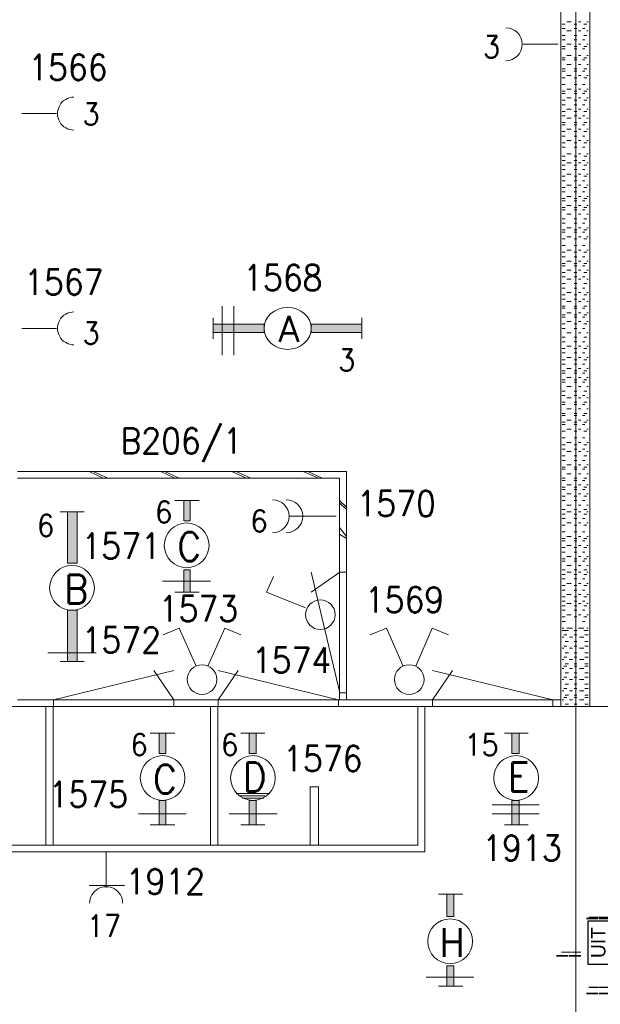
# Model space of a CAD drawing. Header units: metres. Extents: x -167 to -48, y -1901 to -1817.
# Tile 52 of 55: x -67.42 to -63.37, y -1851.57 to -1844.7. Entities that reach past the tile are written whole.
import ezdxf
from ezdxf.enums import TextEntityAlignment as Align

# ---------------------------------------------------------------- set-up
doc = ezdxf.new("R2010")
doc.units = ezdxf.units.M
doc.header["$MEASUREMENT"] = 0
doc.layers.add('Level 1', color=1, linetype='Continuous', lineweight=0)
doc.layers.add('Level 20', color=1, linetype='Continuous', lineweight=0)
doc.styles.add('Style-STANDARD', font='STANDARD.shx')
doc.styles.add('Style-WORKING', font='WORKING.shx')

# ---------------------------------------------------------------- blocks, each defined once
blk = doc.blocks.new('1260')
at = {"layer": 'Level 1', "color": 1, "linetype": 'Continuous', "lineweight": 0}
for p, q in [((-630.0001, -100), (-630.0001, 100)), ((630.0001, -100), (630.0001, 100))]:
    blk.add_line(p, q, dxfattribs=at)
blk.add_circle((0, 0), 200, dxfattribs=at)
at = {"layer": 'Level 1', "color": 1, "linetype": 'Continuous', "lineweight": 0, "extrusion": (0, 0, -1)}
blk.add_solid([(200, 40), (630.0001, 40), (200, -40), (630.0001, -40)], dxfattribs=at)
at = {"layer": 'Level 1', "color": 1, "linetype": 'Continuous', "lineweight": 0}
blk.add_solid([(200, -40), (630.0001, -40), (200, 40), (630.0001, 40)], dxfattribs=at)
for points in [[(-200, 40), (-630.0001, 40), (-630.0001, -40), (-200, -40)], [(200, -40), (630.0001, -40), (630.0001, 40), (200, 40)]]:
    blk.add_3dface(points, dxfattribs=at)
at = {"layer": 'Level 1', "color": 1, "linetype": 'Continuous', "lineweight": 0, "style": 'Style-STANDARD'}
blk.add_text('A', height=250, dxfattribs=at).set_placement((-77.7681, -128.6793))
blk = doc.blocks.new('EF0A')
at = {"layer": 'Level 20', "color": 2, "linetype": 'Continuous', "lineweight": 30}
blk.add_3dface([(0, -0.03), (0, 0.03), (-0.03, 0.03), (-0.03, -0.03)], dxfattribs=at)
at = {"layer": 'Level 20', "color": 253, "linetype": 'Continuous', "lineweight": 13, "style": 'Style-WORKING'}
blk.add_text('UIT', height=0.02, rotation=90, dxfattribs=at).set_placement((-0.0155, 0), align=Align.MIDDLE_CENTER)
at = {"layer": 'Level 20', "color": 253, "linetype": 'Continuous', "lineweight": 13, "style": 'Style-WORKING', "width": 0.900036}
blk.add_attdef('EF0A_29811', text='', height=0.025, dxfattribs=at).set_placement((-0.015, 0.04), align=Align.CENTER)
at = {"layer": 'Level 20', "color": 11, "linetype": 'Continuous', "lineweight": 0, "style": 'Style-WORKING'}
blk.add_attdef('EF0A_29810', text='', height=0.018, dxfattribs=at).set_placement((-0.015, 0.04), align=Align.CENTER)
at = {"layer": 'Level 20', "color": 253, "linetype": 'Continuous', "lineweight": 13, "style": 'Style-WORKING', "width": 0.900036}
blk.add_attdef('EF0A_29815', text='', height=0.025, dxfattribs=at).set_placement((-0.04, 0), align=Align.MIDDLE_RIGHT)
at = {"layer": 'Level 20', "color": 11, "linetype": 'Continuous', "lineweight": 0, "style": 'Style-WORKING'}
blk.add_attdef('EF0A_29814', text='', height=0.018, dxfattribs=at).set_placement((-0.04, 0), align=Align.MIDDLE_RIGHT)
blk.add_attdef('EF0A_29812', text='', height=0.018, dxfattribs=at).set_placement((0.01, 0), align=Align.MIDDLE_LEFT)
at = {"layer": 'Level 20', "color": 253, "linetype": 'Continuous', "lineweight": 13, "style": 'Style-WORKING', "width": 0.900036}
blk.add_attdef('EF0A_29813', text='', height=0.025, dxfattribs=at).set_placement((0.01, 0), align=Align.MIDDLE_LEFT)
blk.add_attdef('EF0A_29817', text='', height=0.025, dxfattribs=at).set_placement((-0.015, -0.04), align=Align.TOP_CENTER)
at = {"layer": 'Level 20', "color": 11, "linetype": 'Continuous', "lineweight": 0, "style": 'Style-WORKING'}
blk.add_attdef('EF0A_29816', text='', height=0.018, dxfattribs=at).set_placement((-0.015, -0.04), align=Align.TOP_CENTER)

msp = doc.modelspace()

# ---------------------------------------------------------------- linework, layer by layer
at = {"layer": 'Level 1', "color": 11, "linetype": 'Continuous', "lineweight": 0}
for p, q in [((-63.5405, -1838.6015), (-63.5405, -1865.3047)), ((-153.3511, -1849.4921), (-53.8081, -1849.4921))]:
    msp.add_line(p, q, dxfattribs=at)
at = {"layer": 'Level 1', "color": 1, "linetype": 'Continuous', "lineweight": 0}
for p, q in [((-63.644, -1842.164), (-63.644, -1849.4921)), ((-63.4428, -1842.1171), (-63.4428, -1849.4921)), ((-63.603, -1844.7109), (-63.5717, -1844.7109)), ((-63.521, -1844.7109), (-63.5053, -1844.7109)), ((-63.4624, -1844.7109), (-63.4545, -1844.7109)), ((-63.6342, -1844.7265), (-63.6147, -1844.7265)), ((-63.6342, -1844.7578), (-63.6147, -1844.7578)), ((-63.603, -1844.7734), (-63.5717, -1844.7734)), ((-63.5522, -1844.7265), (-63.5327, -1844.7265)), ((-63.5522, -1844.7578), (-63.5327, -1844.7578)), ((-63.521, -1844.7734), (-63.5053, -1844.7734)), ((-63.4936, -1844.7578), (-63.476, -1844.7578)), ((-63.4838, -1844.7265), (-63.4624, -1844.7265)), ((-63.4624, -1844.7734), (-63.4545, -1844.7734)), ((-63.6342, -1844.8046), (-63.6147, -1844.8046)), ((-63.6342, -1844.836), (-63.6147, -1844.836)), ((-63.5522, -1844.8046), (-63.5327, -1844.8046)), ((-63.5522, -1844.836), (-63.5327, -1844.836)), ((-63.4936, -1844.836), (-63.476, -1844.836)), ((-63.4838, -1844.8046), (-63.4624, -1844.8046)), ((-63.6655, -1844.8672), (-63.9077, -1844.8672)), ((-63.6342, -1844.8828), (-63.6147, -1844.8828)), ((-63.6342, -1844.8984), (-63.6147, -1844.8984)), ((-63.603, -1844.8672), (-63.5717, -1844.8672)), ((-63.5522, -1844.8828), (-63.5327, -1844.8828)), ((-63.5522, -1844.8984), (-63.5327, -1844.8984)), ((-63.521, -1844.8672), (-63.5053, -1844.8672)), ((-63.4936, -1844.8984), (-63.476, -1844.8984)), ((-63.4838, -1844.8828), (-63.4624, -1844.8828)), ((-63.4624, -1844.8672), (-63.4545, -1844.8672)), ((-63.6342, -1844.9609), (-63.6147, -1844.9609)), ((-63.6342, -1844.9765), (-63.6147, -1844.9765)), ((-63.603, -1844.9453), (-63.5717, -1844.9453)), ((-63.5522, -1844.9609), (-63.5327, -1844.9609)), ((-63.5522, -1844.9765), (-63.5327, -1844.9765)), ((-63.521, -1844.9453), (-63.5053, -1844.9453)), ((-63.4936, -1844.9765), (-63.476, -1844.9765)), ((-63.4838, -1844.9609), (-63.4624, -1844.9609)), ((-63.4624, -1844.9453), (-63.4545, -1844.9453)), ((-63.6342, -1845.039), (-63.6147, -1845.039)), ((-63.6342, -1845.0546), (-63.6147, -1845.0546)), ((-63.603, -1845.0078), (-63.5717, -1845.0078)), ((-63.5522, -1845.039), (-63.5327, -1845.039)), ((-63.5522, -1845.0546), (-63.5327, -1845.0546)), ((-63.521, -1845.0078), (-63.5053, -1845.0078)), ((-63.4936, -1845.0546), (-63.476, -1845.0546)), ((-63.4838, -1845.039), (-63.4624, -1845.039)), ((-63.4624, -1845.0078), (-63.4545, -1845.0078)), ((-63.6342, -1845.1016), (-63.6147, -1845.1016)), ((-63.603, -1845.086), (-63.5717, -1845.086)), ((-63.5522, -1845.1016), (-63.5327, -1845.1016)), ((-63.521, -1845.086), (-63.5053, -1845.086)), ((-63.4838, -1845.1016), (-63.4624, -1845.1016)), ((-63.4624, -1845.086), (-63.4545, -1845.086)), ((-63.6342, -1845.1484), (-63.6147, -1845.1484)), ((-63.603, -1845.1797), (-63.5717, -1845.1797)), ((-63.5522, -1845.1484), (-63.5327, -1845.1484)), ((-63.521, -1845.1797), (-63.5053, -1845.1797)), ((-63.4936, -1845.1484), (-63.476, -1845.1484)), ((-63.4624, -1845.1797), (-63.4545, -1845.1797)), ((-63.6342, -1845.1953), (-63.6147, -1845.1953)), ((-63.6342, -1845.2109), (-63.6147, -1845.2109)), ((-63.6342, -1845.2577), (-63.6147, -1845.2577)), ((-63.603, -1845.2421), (-63.5717, -1845.2421)), ((-63.5522, -1845.1953), (-63.5327, -1845.1953)), ((-63.5522, -1845.2109), (-63.5327, -1845.2109)), ((-63.5522, -1845.2577), (-63.5327, -1845.2577)), ((-63.521, -1845.2421), (-63.5053, -1845.2421)), ((-63.4936, -1845.2109), (-63.476, -1845.2109)), ((-63.4838, -1845.1953), (-63.4624, -1845.1953)), ((-63.4838, -1845.2577), (-63.4624, -1845.2577)), ((-63.4624, -1845.2421), (-63.4545, -1845.2421)), ((-63.6342, -1845.2891), (-63.6147, -1845.2891)), ((-63.603, -1845.3203), (-63.5717, -1845.3203)), ((-63.5522, -1845.2891), (-63.5327, -1845.2891)), ((-63.521, -1845.3203), (-63.5053, -1845.3203)), ((-63.4936, -1845.2891), (-63.476, -1845.2891)), ((-63.4624, -1845.3203), (-63.4545, -1845.3203)), ((-67.4077, -1845.3516), (-67.1674, -1845.3516)), ((-63.6342, -1845.3359), (-63.6147, -1845.3359)), ((-63.6342, -1845.3672), (-63.6147, -1845.3672)), ((-63.603, -1845.3828), (-63.5717, -1845.3828)), ((-63.5522, -1845.3359), (-63.5327, -1845.3359)), ((-63.5522, -1845.3672), (-63.5327, -1845.3672)), ((-63.521, -1845.3828), (-63.5053, -1845.3828)), ((-63.4936, -1845.3672), (-63.476, -1845.3672)), ((-63.4838, -1845.3359), (-63.4624, -1845.3359)), ((-63.4624, -1845.3828), (-63.4545, -1845.3828)), ((-63.6342, -1845.414), (-63.6147, -1845.414)), ((-63.6342, -1845.4296), (-63.6147, -1845.4296)), ((-63.603, -1845.4609), (-63.5717, -1845.4609)), ((-63.5522, -1845.414), (-63.5327, -1845.414)), ((-63.5522, -1845.4296), (-63.5327, -1845.4296)), ((-63.521, -1845.4609), (-63.5053, -1845.4609)), ((-63.4936, -1845.4296), (-63.476, -1845.4296)), ((-63.4838, -1845.414), (-63.4624, -1845.414)), ((-63.4624, -1845.4609), (-63.4545, -1845.4609)), ((-63.6342, -1845.4765), (-63.6147, -1845.4765)), ((-63.6342, -1845.5078), (-63.6147, -1845.5078)), ((-63.5522, -1845.4765), (-63.5327, -1845.4765)), ((-63.5522, -1845.5078), (-63.5327, -1845.5078)), ((-63.4936, -1845.5078), (-63.476, -1845.5078)), ((-63.4838, -1845.4765), (-63.4624, -1845.4765)), ((-63.6342, -1845.5547), (-63.6147, -1845.5547)), ((-63.6342, -1845.5859), (-63.6147, -1845.5859)), ((-63.603, -1845.5391), (-63.5717, -1845.5391)), ((-63.5522, -1845.5547), (-63.5327, -1845.5547)), ((-63.5522, -1845.5859), (-63.5327, -1845.5859)), ((-63.521, -1845.5391), (-63.5053, -1845.5391)), ((-63.4936, -1845.5859), (-63.476, -1845.5859)), ((-63.4838, -1845.5547), (-63.4624, -1845.5547)), ((-63.4624, -1845.5391), (-63.4545, -1845.5391)), ((-63.6342, -1845.6484), (-63.6147, -1845.6484)), ((-63.603, -1845.6328), (-63.5717, -1845.6328)), ((-63.5522, -1845.6484), (-63.5327, -1845.6484)), ((-63.521, -1845.6328), (-63.5053, -1845.6328)), ((-63.4838, -1845.6484), (-63.4624, -1845.6484)), ((-63.4624, -1845.6328), (-63.4545, -1845.6328)), ((-63.6342, -1845.6796), (-63.6147, -1845.6796)), ((-63.6342, -1845.7109), (-63.6147, -1845.7109)), ((-63.6342, -1845.7422), (-63.6147, -1845.7422)), ((-63.603, -1845.6952), (-63.5717, -1845.6952)), ((-63.5522, -1845.6796), (-63.5327, -1845.6796)), ((-63.5522, -1845.7109), (-63.5327, -1845.7109)), ((-63.5522, -1845.7422), (-63.5327, -1845.7422)), ((-63.521, -1845.6952), (-63.5053, -1845.6952)), ((-63.4936, -1845.6796), (-63.476, -1845.6796)), ((-63.4936, -1845.7422), (-63.476, -1845.7422)), ((-63.4838, -1845.7109), (-63.4624, -1845.7109)), ((-63.4624, -1845.6952), (-63.4545, -1845.6952)), ((-63.6342, -1845.7891), (-63.6147, -1845.7891)), ((-63.603, -1845.7734), (-63.5717, -1845.7734)), ((-63.5522, -1845.7891), (-63.5327, -1845.7891)), ((-63.521, -1845.7734), (-63.5053, -1845.7734)), ((-63.4838, -1845.7891), (-63.4624, -1845.7891)), ((-63.4624, -1845.7734), (-63.4545, -1845.7734)), ((-63.6342, -1845.8203), (-63.6147, -1845.8203)), ((-63.6342, -1845.8671), (-63.6147, -1845.8671)), ((-63.603, -1845.8515), (-63.5717, -1845.8515)), ((-63.5522, -1845.8203), (-63.5327, -1845.8203)), ((-63.5522, -1845.8671), (-63.5327, -1845.8671)), ((-63.521, -1845.8515), (-63.5053, -1845.8515)), ((-63.4936, -1845.8203), (-63.476, -1845.8203)), ((-63.4838, -1845.8671), (-63.4624, -1845.8671)), ((-63.4624, -1845.8515), (-63.4545, -1845.8515)), ((-63.6342, -1845.8984), (-63.6147, -1845.8984)), ((-63.6342, -1845.9452), (-63.6147, -1845.9452)), ((-63.603, -1845.9296), (-63.5717, -1845.9296)), ((-63.5522, -1845.8984), (-63.5327, -1845.8984)), ((-63.5522, -1845.9452), (-63.5327, -1845.9452)), ((-63.521, -1845.9296), (-63.5053, -1845.9296)), ((-63.4936, -1845.8984), (-63.476, -1845.8984)), ((-63.4838, -1845.9452), (-63.4624, -1845.9452)), ((-63.4624, -1845.9296), (-63.4545, -1845.9296)), ((-63.6342, -1845.961), (-63.6147, -1845.961)), ((-63.6342, -1846.0078), (-63.6147, -1846.0078)), ((-63.603, -1845.9922), (-63.5717, -1845.9922)), ((-63.5522, -1845.961), (-63.5327, -1845.961)), ((-63.5522, -1846.0078), (-63.5327, -1846.0078)), ((-63.521, -1845.9922), (-63.5053, -1845.9922)), ((-63.4936, -1845.961), (-63.476, -1845.961)), ((-63.4838, -1846.0078), (-63.4624, -1846.0078)), ((-63.4624, -1845.9922), (-63.4545, -1845.9922)), ((-63.6342, -1846.0234), (-63.6147, -1846.0234)), ((-63.6342, -1846.0859), (-63.6147, -1846.0859)), ((-63.603, -1846.0547), (-63.5717, -1846.0547)), ((-63.5522, -1846.0234), (-63.5327, -1846.0234)), ((-63.5522, -1846.0859), (-63.5327, -1846.0859)), ((-63.521, -1846.0547), (-63.5053, -1846.0547)), ((-63.4936, -1846.0234), (-63.476, -1846.0234)), ((-63.4838, -1846.0859), (-63.4624, -1846.0859)), ((-63.4624, -1846.0547), (-63.4545, -1846.0547)), ((-63.6342, -1846.1171), (-63.6147, -1846.1171)), ((-63.603, -1846.1484), (-63.5717, -1846.1484)), ((-63.5522, -1846.1171), (-63.5327, -1846.1171)), ((-63.521, -1846.1484), (-63.5053, -1846.1484)), ((-63.4936, -1846.1171), (-63.476, -1846.1171)), ((-63.4624, -1846.1484), (-63.4545, -1846.1484)), ((-63.6342, -1846.164), (-63.6147, -1846.164)), ((-63.6342, -1846.1797), (-63.6147, -1846.1797)), ((-63.603, -1846.211), (-63.5717, -1846.211)), ((-63.5522, -1846.164), (-63.5327, -1846.164)), ((-63.5522, -1846.1797), (-63.5327, -1846.1797)), ((-63.521, -1846.211), (-63.5053, -1846.211)), ((-63.4936, -1846.1797), (-63.476, -1846.1797)), ((-63.4838, -1846.164), (-63.4624, -1846.164)), ((-63.4624, -1846.211), (-63.4545, -1846.211)), ((-63.6342, -1846.2266), (-63.6147, -1846.2266)), ((-63.6342, -1846.2734), (-63.6147, -1846.2734)), ((-63.5522, -1846.2266), (-63.5327, -1846.2266)), ((-63.5522, -1846.2734), (-63.5327, -1846.2734)), ((-63.4936, -1846.2734), (-63.476, -1846.2734)), ((-63.4838, -1846.2266), (-63.4624, -1846.2266)), ((-63.6342, -1846.3203), (-63.6147, -1846.3203)), ((-63.6342, -1846.3515), (-63.6147, -1846.3515)), ((-63.603, -1846.3046), (-63.5717, -1846.3046)), ((-63.5522, -1846.3203), (-63.5327, -1846.3203)), ((-63.5522, -1846.3515), (-63.5327, -1846.3515)), ((-63.521, -1846.3046), (-63.5053, -1846.3046)), ((-63.4936, -1846.3515), (-63.476, -1846.3515)), ((-63.4838, -1846.3203), (-63.4624, -1846.3203)), ((-63.4624, -1846.3046), (-63.4545, -1846.3046)), ((-63.6342, -1846.3985), (-63.6147, -1846.3985)), ((-63.6342, -1846.4141), (-63.6147, -1846.4141)), ((-63.603, -1846.3827), (-63.5717, -1846.3827)), ((-63.5522, -1846.3985), (-63.5327, -1846.3985)), ((-63.5522, -1846.4141), (-63.5327, -1846.4141)), ((-63.521, -1846.3827), (-63.5053, -1846.3827)), ((-63.4936, -1846.4141), (-63.476, -1846.4141)), ((-63.4838, -1846.3985), (-63.4624, -1846.3985)), ((-63.4624, -1846.3827), (-63.4545, -1846.3827)), ((-63.6342, -1846.4609), (-63.6147, -1846.4609)), ((-63.6342, -1846.4922), (-63.6147, -1846.4922)), ((-63.603, -1846.4453), (-63.5717, -1846.4453)), ((-63.5522, -1846.4609), (-63.5327, -1846.4609)), ((-63.5522, -1846.4922), (-63.5327, -1846.4922)), ((-63.521, -1846.4453), (-63.5053, -1846.4453)), ((-63.4936, -1846.4922), (-63.476, -1846.4922)), ((-63.4838, -1846.4609), (-63.4624, -1846.4609)), ((-63.4624, -1846.4453), (-63.4545, -1846.4453)), ((-63.6342, -1846.539), (-63.6147, -1846.539)), ((-63.603, -1846.5078), (-63.5717, -1846.5078)), ((-63.5522, -1846.539), (-63.5327, -1846.539)), ((-63.521, -1846.5078), (-63.5053, -1846.5078)), ((-63.4838, -1846.539), (-63.4624, -1846.539)), ((-63.4624, -1846.5078), (-63.4545, -1846.5078)), ((-63.6342, -1846.5702), (-63.6147, -1846.5702)), ((-63.6342, -1846.6172), (-63.6147, -1846.6172)), ((-63.603, -1846.6015), (-63.5717, -1846.6015)), ((-63.5522, -1846.5702), (-63.5327, -1846.5702)), ((-63.5522, -1846.6172), (-63.5327, -1846.6172)), ((-63.521, -1846.6015), (-63.5053, -1846.6015)), ((-63.4936, -1846.5702), (-63.476, -1846.5702)), ((-63.4838, -1846.6172), (-63.4624, -1846.6172)), ((-63.4624, -1846.6015), (-63.4545, -1846.6015)), ((-66.0092, -1846.6953), (-66.0092, -1847.039)), ((-65.9272, -1846.6953), (-65.9272, -1847.039)), ((-63.6342, -1846.6485), (-63.6147, -1846.6485)), ((-63.6342, -1846.6953), (-63.6147, -1846.6953)), ((-63.603, -1846.6641), (-63.5717, -1846.6641)), ((-63.5522, -1846.6485), (-63.5327, -1846.6485)), ((-63.5522, -1846.6953), (-63.5327, -1846.6953)), ((-63.521, -1846.6641), (-63.5053, -1846.6641)), ((-63.4936, -1846.6485), (-63.476, -1846.6485)), ((-63.4838, -1846.6953), (-63.4624, -1846.6953)), ((-63.4624, -1846.6641), (-63.4545, -1846.6641)), ((-63.6342, -1846.7109), (-63.6147, -1846.7109)), ((-63.6342, -1846.7578), (-63.6147, -1846.7578)), ((-63.6342, -1846.7734), (-63.6147, -1846.7734)), ((-63.603, -1846.7422), (-63.5717, -1846.7422)), ((-63.5522, -1846.7109), (-63.5327, -1846.7109)), ((-63.5522, -1846.7578), (-63.5327, -1846.7578)), ((-63.5522, -1846.7734), (-63.5327, -1846.7734)), ((-63.521, -1846.7422), (-63.5053, -1846.7422)), ((-63.4936, -1846.7109), (-63.476, -1846.7109)), ((-63.4936, -1846.7734), (-63.476, -1846.7734)), ((-63.4838, -1846.7578), (-63.4624, -1846.7578)), ((-63.4624, -1846.7422), (-63.4545, -1846.7422)), ((-63.6342, -1846.8202), (-63.6147, -1846.8202)), ((-63.603, -1846.8046), (-63.5717, -1846.8046)), ((-63.5522, -1846.8202), (-63.5327, -1846.8202)), ((-63.521, -1846.8046), (-63.5053, -1846.8046)), ((-63.4838, -1846.8202), (-63.4624, -1846.8202)), ((-63.4624, -1846.8046), (-63.4545, -1846.8046)), ((-67.4077, -1846.8516), (-67.1674, -1846.8516)), ((-63.6342, -1846.8516), (-63.6147, -1846.8516)), ((-63.603, -1846.8828), (-63.5717, -1846.8828)), ((-63.5522, -1846.8516), (-63.5327, -1846.8516)), ((-63.521, -1846.8828), (-63.5053, -1846.8828)), ((-63.4936, -1846.8516), (-63.476, -1846.8516)), ((-63.4624, -1846.8828), (-63.4545, -1846.8828)), ((-63.6342, -1846.9141), (-63.6147, -1846.9141)), ((-63.6342, -1846.9453), (-63.6147, -1846.9453)), ((-63.603, -1846.9765), (-63.5717, -1846.9765)), ((-63.5522, -1846.9141), (-63.5327, -1846.9141)), ((-63.5522, -1846.9453), (-63.5327, -1846.9453)), ((-63.521, -1846.9765), (-63.5053, -1846.9765)), ((-63.4936, -1846.9453), (-63.476, -1846.9453)), ((-63.4838, -1846.9141), (-63.4624, -1846.9141)), ((-63.4624, -1846.9765), (-63.4545, -1846.9765)), ((-63.6342, -1846.9921), (-63.6147, -1846.9921)), ((-63.6342, -1847.0234), (-63.6147, -1847.0234)), ((-63.5522, -1846.9921), (-63.5327, -1846.9921)), ((-63.5522, -1847.0234), (-63.5327, -1847.0234)), ((-63.4936, -1847.0234), (-63.476, -1847.0234)), ((-63.4838, -1846.9921), (-63.4624, -1846.9921)), ((-63.6342, -1847.0703), (-63.6147, -1847.0703)), ((-63.6342, -1847.1016), (-63.6147, -1847.1016)), ((-63.603, -1847.0546), (-63.5717, -1847.0546)), ((-63.5522, -1847.0703), (-63.5327, -1847.0703)), ((-63.5522, -1847.1016), (-63.5327, -1847.1016)), ((-63.521, -1847.0546), (-63.5053, -1847.0546)), ((-63.4936, -1847.1016), (-63.476, -1847.1016)), ((-63.4838, -1847.0703), (-63.4624, -1847.0703)), ((-63.4624, -1847.0546), (-63.4545, -1847.0546)), ((-63.6342, -1847.1484), (-63.6147, -1847.1484)), ((-63.6342, -1847.164), (-63.6147, -1847.164)), ((-63.603, -1847.1328), (-63.5717, -1847.1328)), ((-63.5522, -1847.1484), (-63.5327, -1847.1484)), ((-63.5522, -1847.164), (-63.5327, -1847.164)), ((-63.521, -1847.1328), (-63.5053, -1847.1328)), ((-63.4936, -1847.164), (-63.476, -1847.164)), ((-63.4838, -1847.1484), (-63.4624, -1847.1484)), ((-63.4624, -1847.1328), (-63.4545, -1847.1328)), ((-63.6342, -1847.2109), (-63.6147, -1847.2109)), ((-63.6342, -1847.2265), (-63.6147, -1847.2265)), ((-63.603, -1847.1953), (-63.5717, -1847.1953)), ((-63.5522, -1847.2109), (-63.5327, -1847.2109)), ((-63.5522, -1847.2265), (-63.5327, -1847.2265)), ((-63.521, -1847.1953), (-63.5053, -1847.1953)), ((-63.4936, -1847.2265), (-63.476, -1847.2265)), ((-63.4838, -1847.2109), (-63.4624, -1847.2109)), ((-63.4624, -1847.1953), (-63.4545, -1847.1953)), ((-63.6342, -1847.2891), (-63.6147, -1847.2891)), ((-63.6342, -1847.3203), (-63.6147, -1847.3203)), ((-63.603, -1847.2577), (-63.5717, -1847.2577)), ((-63.5522, -1847.2891), (-63.5327, -1847.2891)), ((-63.5522, -1847.3203), (-63.5327, -1847.3203)), ((-63.521, -1847.2577), (-63.5053, -1847.2577)), ((-63.4936, -1847.3203), (-63.476, -1847.3203)), ((-63.4838, -1847.2891), (-63.4624, -1847.2891)), ((-63.4624, -1847.2577), (-63.4545, -1847.2577)), ((-63.6342, -1847.3672), (-63.6147, -1847.3672)), ((-63.6342, -1847.3828), (-63.6147, -1847.3828)), ((-63.603, -1847.3359), (-63.5717, -1847.3359)), ((-63.5522, -1847.3672), (-63.5327, -1847.3672)), ((-63.5522, -1847.3828), (-63.5327, -1847.3828)), ((-63.521, -1847.3359), (-63.5053, -1847.3359)), ((-63.4936, -1847.3828), (-63.476, -1847.3828)), ((-63.4838, -1847.3672), (-63.4624, -1847.3672)), ((-63.4624, -1847.3359), (-63.4545, -1847.3359)), ((-63.6342, -1847.4453), (-63.6147, -1847.4453)), ((-63.6342, -1847.4609), (-63.6147, -1847.4609)), ((-63.603, -1847.414), (-63.5717, -1847.414)), ((-63.5522, -1847.4453), (-63.5327, -1847.4453)), ((-63.5522, -1847.4609), (-63.5327, -1847.4609)), ((-63.521, -1847.414), (-63.5053, -1847.414)), ((-63.4936, -1847.4609), (-63.476, -1847.4609)), ((-63.4838, -1847.4453), (-63.4624, -1847.4453)), ((-63.4624, -1847.414), (-63.4545, -1847.414)), ((-63.6342, -1847.5078), (-63.6147, -1847.5078)), ((-63.6342, -1847.5235), (-63.6147, -1847.5235)), ((-63.603, -1847.4921), (-63.5717, -1847.4921)), ((-63.5522, -1847.5078), (-63.5327, -1847.5078)), ((-63.5522, -1847.5235), (-63.5327, -1847.5235)), ((-63.521, -1847.4921), (-63.5053, -1847.4921)), ((-63.4936, -1847.5235), (-63.476, -1847.5235)), ((-63.4838, -1847.5078), (-63.4624, -1847.5078)), ((-63.4624, -1847.4921), (-63.4545, -1847.4921)), ((-63.6342, -1847.5703), (-63.6147, -1847.5703)), ((-63.603, -1847.5547), (-63.5717, -1847.5547)), ((-63.5522, -1847.5703), (-63.5327, -1847.5703)), ((-63.521, -1847.5547), (-63.5053, -1847.5547)), ((-63.4838, -1847.5703), (-63.4624, -1847.5703)), ((-63.4624, -1847.5547), (-63.4545, -1847.5547)), ((-63.6342, -1847.6172), (-63.6147, -1847.6172)), ((-63.6342, -1847.664), (-63.6147, -1847.664)), ((-63.603, -1847.6484), (-63.5717, -1847.6484)), ((-63.5522, -1847.6172), (-63.5327, -1847.6172)), ((-63.5522, -1847.664), (-63.5327, -1847.664)), ((-63.521, -1847.6484), (-63.5053, -1847.6484)), ((-63.4936, -1847.6172), (-63.476, -1847.6172)), ((-63.4838, -1847.664), (-63.4624, -1847.664)), ((-63.4624, -1847.6484), (-63.4545, -1847.6484)), ((-63.6342, -1847.6952), (-63.6147, -1847.6952)), ((-63.603, -1847.7109), (-63.5717, -1847.7109)), ((-63.5522, -1847.6952), (-63.5327, -1847.6952)), ((-63.521, -1847.7109), (-63.5053, -1847.7109)), ((-63.4936, -1847.6952), (-63.476, -1847.6952)), ((-63.4624, -1847.7109), (-63.4545, -1847.7109)), ((-63.6342, -1847.7422), (-63.6147, -1847.7422)), ((-63.6342, -1847.7734), (-63.6147, -1847.7734)), ((-63.603, -1847.8047), (-63.5717, -1847.8047)), ((-63.5522, -1847.7422), (-63.5327, -1847.7422)), ((-63.5522, -1847.7734), (-63.5327, -1847.7734)), ((-63.521, -1847.8047), (-63.5053, -1847.8047)), ((-63.4936, -1847.7734), (-63.476, -1847.7734)), ((-63.4838, -1847.7422), (-63.4624, -1847.7422)), ((-63.4624, -1847.8047), (-63.4545, -1847.8047)), ((-67.4389, -1847.8515), (-65.1401, -1847.8515)), ((-66.937, -1847.8515), (-66.8393, -1847.8984)), ((-66.9096, -1847.8515), (-66.8081, -1847.8984)), ((-66.437, -1847.8515), (-66.3393, -1847.8984)), ((-66.4096, -1847.8515), (-66.31, -1847.8984)), ((-65.9428, -1847.8515), (-65.8413, -1847.8984)), ((-65.9116, -1847.8515), (-65.81, -1847.8984)), ((-65.4428, -1847.8515), (-65.3374, -1847.8984)), ((-65.4116, -1847.8515), (-65.312, -1847.8984)), ((-65.1401, -1847.8515), (-65.1401, -1849.4453)), ((-63.6342, -1847.8203), (-63.6147, -1847.8203)), ((-63.6342, -1847.8359), (-63.6147, -1847.8359)), ((-63.603, -1847.8671), (-63.5717, -1847.8671)), ((-63.5522, -1847.8203), (-63.5327, -1847.8203)), ((-63.5522, -1847.8359), (-63.5327, -1847.8359)), ((-63.521, -1847.8671), (-63.5053, -1847.8671)), ((-63.4936, -1847.8359), (-63.476, -1847.8359)), ((-63.4838, -1847.8203), (-63.4624, -1847.8203)), ((-63.4624, -1847.8671), (-63.4545, -1847.8671)), ((-67.4389, -1847.8984), (-65.1889, -1847.8984)), ((-65.1889, -1847.8984), (-65.1889, -1849.4453)), ((-63.6342, -1847.8984), (-63.6147, -1847.8984)), ((-63.6342, -1847.914), (-63.6147, -1847.914)), ((-63.5522, -1847.8984), (-63.5327, -1847.8984)), ((-63.5522, -1847.914), (-63.5327, -1847.914)), ((-63.4936, -1847.914), (-63.476, -1847.914)), ((-63.4838, -1847.8984), (-63.4624, -1847.8984)), ((-63.6342, -1847.961), (-63.6147, -1847.961)), ((-63.6342, -1847.9766), (-63.6147, -1847.9766)), ((-63.603, -1847.9452), (-63.5717, -1847.9452)), ((-63.603, -1848.0078), (-63.5717, -1848.0078)), ((-63.5522, -1847.961), (-63.5327, -1847.961)), ((-63.5522, -1847.9766), (-63.5327, -1847.9766)), ((-63.521, -1847.9452), (-63.5053, -1847.9452)), ((-63.521, -1848.0078), (-63.5053, -1848.0078)), ((-63.4936, -1847.9766), (-63.476, -1847.9766)), ((-63.4838, -1847.961), (-63.4624, -1847.961)), ((-63.4624, -1847.9452), (-63.4545, -1847.9452)), ((-63.4624, -1848.0078), (-63.4545, -1848.0078)), ((-66.3393, -1848.0547), (-66.1694, -1848.0547)), ((-65.1889, -1848.0547), (-65.1401, -1848.1015)), ((-65.1889, -1848.0703), (-65.1401, -1848.1171)), ((-63.6342, -1848.0234), (-63.6147, -1848.0234)), ((-63.6342, -1848.0547), (-63.6147, -1848.0547)), ((-63.5522, -1848.0234), (-63.5327, -1848.0234)), ((-63.5522, -1848.0547), (-63.5327, -1848.0547)), ((-63.4936, -1848.0547), (-63.476, -1848.0547)), ((-63.4838, -1848.0234), (-63.4624, -1848.0234)), ((-66.9721, -1848.1327), (-67.1401, -1848.1327)), ((-63.6342, -1848.1171), (-63.6147, -1848.1171)), ((-63.6342, -1848.1484), (-63.6147, -1848.1484)), ((-63.603, -1848.0859), (-63.5717, -1848.0859)), ((-63.603, -1848.1327), (-63.5717, -1848.1327)), ((-63.5522, -1848.1171), (-63.5327, -1848.1171)), ((-63.5522, -1848.1484), (-63.5327, -1848.1484)), ((-63.521, -1848.0859), (-63.5053, -1848.0859)), ((-63.521, -1848.1327), (-63.5053, -1848.1327)), ((-63.4838, -1848.1171), (-63.4624, -1848.1171)), ((-63.4838, -1848.1484), (-63.4624, -1848.1484)), ((-63.4624, -1848.0859), (-63.4545, -1848.0859)), ((-63.4624, -1848.1327), (-63.4545, -1848.1327)), ((-65.5366, -1848.164), (-65.2124, -1848.164)), ((-63.6342, -1848.1797), (-63.6147, -1848.1797)), ((-63.603, -1848.211), (-63.5717, -1848.211)), ((-63.5522, -1848.1797), (-63.5327, -1848.1797)), ((-63.521, -1848.211), (-63.5053, -1848.211)), ((-63.4936, -1848.1797), (-63.476, -1848.1797)), ((-63.4624, -1848.211), (-63.4545, -1848.211)), ((-65.1889, -1848.2422), (-65.1401, -1848.3046)), ((-63.6342, -1848.2266), (-63.6147, -1848.2266)), ((-63.6342, -1848.2734), (-63.6147, -1848.2734)), ((-63.5522, -1848.2266), (-63.5327, -1848.2266)), ((-63.5522, -1848.2734), (-63.5327, -1848.2734)), ((-63.4936, -1848.2734), (-63.476, -1848.2734)), ((-63.4838, -1848.2266), (-63.4624, -1848.2266)), ((-65.1889, -1848.289), (-65.1401, -1848.3203)), ((-63.6342, -1848.3203), (-63.6147, -1848.3203)), ((-63.6342, -1848.3359), (-63.6147, -1848.3359)), ((-63.603, -1848.3046), (-63.5717, -1848.3046)), ((-63.5522, -1848.3203), (-63.5327, -1848.3203)), ((-63.5522, -1848.3359), (-63.5327, -1848.3359)), ((-63.521, -1848.3046), (-63.5053, -1848.3046)), ((-63.4936, -1848.3359), (-63.476, -1848.3359)), ((-63.4838, -1848.3203), (-63.4624, -1848.3203)), ((-63.4624, -1848.3046), (-63.4545, -1848.3046)), ((-63.6342, -1848.3827), (-63.6147, -1848.3827)), ((-63.6342, -1848.4141), (-63.6147, -1848.4141)), ((-63.603, -1848.3671), (-63.5717, -1848.3671)), ((-63.5522, -1848.3827), (-63.5327, -1848.3827)), ((-63.5522, -1848.4141), (-63.5327, -1848.4141)), ((-63.521, -1848.3671), (-63.5053, -1848.3671)), ((-63.4936, -1848.4141), (-63.476, -1848.4141)), ((-63.4838, -1848.3827), (-63.4624, -1848.3827)), ((-63.4624, -1848.3671), (-63.4545, -1848.3671)), ((-63.6342, -1848.4609), (-63.6147, -1848.4609)), ((-63.6342, -1848.4766), (-63.6147, -1848.4766)), ((-63.603, -1848.4453), (-63.5717, -1848.4453)), ((-63.5522, -1848.4609), (-63.5327, -1848.4609)), ((-63.5522, -1848.4766), (-63.5327, -1848.4766)), ((-63.521, -1848.4453), (-63.5053, -1848.4453)), ((-63.4936, -1848.4766), (-63.476, -1848.4766)), ((-63.4838, -1848.4609), (-63.4624, -1848.4609)), ((-63.4624, -1848.4453), (-63.4545, -1848.4453)), ((-65.187, -1849.3984), (-65.3881, -1848.5546)), ((-65.187, -1848.5546), (-65.3881, -1848.6953)), ((-65.1381, -1848.5546), (-65.187, -1848.5546)), ((-63.6342, -1848.539), (-63.6147, -1848.539)), ((-63.603, -1848.5078), (-63.5717, -1848.5078)), ((-63.603, -1848.5546), (-63.5717, -1848.5546)), ((-63.5522, -1848.539), (-63.5327, -1848.539)), ((-63.521, -1848.5078), (-63.5053, -1848.5078)), ((-63.521, -1848.5546), (-63.5053, -1848.5546)), ((-63.4838, -1848.539), (-63.4624, -1848.539)), ((-63.4624, -1848.5078), (-63.4545, -1848.5078)), ((-63.4624, -1848.5546), (-63.4545, -1848.5546)), ((-66.4252, -1848.6172), (-66.0913, -1848.6172)), ((-65.7006, -1848.6953), (-65.6499, -1848.5859)), ((-63.6342, -1848.5702), (-63.6147, -1848.5702)), ((-63.6342, -1848.6015), (-63.6147, -1848.6015)), ((-63.5522, -1848.5702), (-63.5327, -1848.5702)), ((-63.5522, -1848.6015), (-63.5327, -1848.6015)), ((-63.4936, -1848.6015), (-63.476, -1848.6015)), ((-63.4838, -1848.5702), (-63.4624, -1848.5702)), ((-66.3393, -1848.6953), (-66.1694, -1848.6953)), ((-65.4272, -1848.8046), (-65.7006, -1848.6953)), ((-63.6342, -1848.6485), (-63.6147, -1848.6485)), ((-63.6342, -1848.6797), (-63.6147, -1848.6797)), ((-63.603, -1848.6328), (-63.5717, -1848.6328)), ((-63.5522, -1848.6485), (-63.5327, -1848.6485)), ((-63.5522, -1848.6797), (-63.5327, -1848.6797)), ((-63.521, -1848.6328), (-63.5053, -1848.6328)), ((-63.4936, -1848.6797), (-63.476, -1848.6797)), ((-63.4838, -1848.6485), (-63.4624, -1848.6485)), ((-63.4624, -1848.6328), (-63.4545, -1848.6328)), ((-63.6342, -1848.7265), (-63.6147, -1848.7265)), ((-63.6342, -1848.7578), (-63.6147, -1848.7578)), ((-63.603, -1848.7109), (-63.5717, -1848.7109)), ((-63.5522, -1848.7265), (-63.5327, -1848.7265)), ((-63.5522, -1848.7578), (-63.5327, -1848.7578)), ((-63.521, -1848.7109), (-63.5053, -1848.7109)), ((-63.4936, -1848.7578), (-63.476, -1848.7578)), ((-63.4838, -1848.7265), (-63.4624, -1848.7265)), ((-63.4624, -1848.7109), (-63.4545, -1848.7109)), ((-63.6342, -1848.789), (-63.6147, -1848.789)), ((-63.6342, -1848.8202), (-63.6147, -1848.8202)), ((-63.603, -1848.7734), (-63.5717, -1848.7734)), ((-63.5522, -1848.789), (-63.5327, -1848.789)), ((-63.5522, -1848.8202), (-63.5327, -1848.8202)), ((-63.521, -1848.7734), (-63.5053, -1848.7734)), ((-63.4936, -1848.8202), (-63.476, -1848.8202)), ((-63.4838, -1848.789), (-63.4624, -1848.789)), ((-63.4624, -1848.7734), (-63.4545, -1848.7734)), ((-63.6342, -1848.8672), (-63.6147, -1848.8672)), ((-63.6342, -1848.8984), (-63.6147, -1848.8984)), ((-63.603, -1848.8516), (-63.5717, -1848.8516)), ((-63.5522, -1848.8672), (-63.5327, -1848.8672)), ((-63.521, -1848.8516), (-63.5053, -1848.8516)), ((-63.4936, -1848.8984), (-63.476, -1848.8984)), ((-63.4838, -1848.8672), (-63.4624, -1848.8672)), ((-63.4624, -1848.8516), (-63.4545, -1848.8516)), ((-66.31, -1848.9453), (-66.4213, -1848.9921)), ((-66.1909, -1849.2109), (-66.31, -1848.9453)), ((-66.1088, -1849.2109), (-65.9897, -1848.9453)), ((-65.9897, -1848.9453), (-65.8784, -1848.9921)), ((-64.8627, -1848.9453), (-64.976, -1848.9921)), ((-64.7456, -1849.2109), (-64.8627, -1848.9453)), ((-64.6557, -1849.2109), (-64.5424, -1848.9453)), ((-64.5424, -1848.9453), (-64.4292, -1848.9921)), ((-63.6225, -1848.9453), (-63.6342, -1848.9453)), ((-63.6342, -1848.9609), (-63.6147, -1848.9609)), ((-63.5913, -1848.9609), (-63.6147, -1848.9609)), ((-63.603, -1848.9453), (-63.5717, -1848.9453)), ((-63.562, -1848.9453), (-63.5835, -1848.9453)), ((-63.5327, -1848.9609), (-63.5522, -1848.9609)), ((-63.5522, -1848.9609), (-63.5327, -1848.9609)), ((-63.521, -1848.9453), (-63.5053, -1848.9453)), ((-63.4838, -1848.9453), (-63.5131, -1848.9453)), ((-63.4838, -1848.9609), (-63.4624, -1848.9609)), ((-63.4545, -1848.9609), (-63.476, -1848.9609)), ((-63.4624, -1848.9453), (-63.4545, -1848.9453)), ((-63.6225, -1849.0078), (-63.6342, -1849.0078)), ((-63.603, -1848.9921), (-63.6225, -1848.9921)), ((-63.5913, -1849.039), (-63.6147, -1849.039)), ((-63.562, -1849.0078), (-63.5835, -1849.0078)), ((-63.5327, -1848.9921), (-63.5522, -1848.9921)), ((-63.5327, -1849.039), (-63.5522, -1849.039)), ((-63.4838, -1849.0078), (-63.5131, -1849.0078)), ((-63.4545, -1848.9921), (-63.476, -1848.9921)), ((-63.4545, -1849.039), (-63.476, -1849.039)), ((-63.6225, -1849.086), (-63.6342, -1849.086)), ((-63.603, -1849.0703), (-63.6225, -1849.0703)), ((-63.562, -1849.086), (-63.5835, -1849.086)), ((-63.5327, -1849.0703), (-63.5522, -1849.0703)), ((-63.4838, -1849.086), (-63.5131, -1849.086)), ((-63.4545, -1849.0703), (-63.476, -1849.0703)), ((-67.226, -1849.1172), (-66.8901, -1849.1172)), ((-66.9721, -1849.1797), (-67.1401, -1849.1797)), ((-63.6225, -1849.164), (-63.6342, -1849.164)), ((-63.603, -1849.1484), (-63.6225, -1849.1484)), ((-63.5913, -1849.1172), (-63.6147, -1849.1172)), ((-63.562, -1849.164), (-63.5835, -1849.164)), ((-63.5327, -1849.1172), (-63.5522, -1849.1172)), ((-63.5327, -1849.1484), (-63.5522, -1849.1484)), ((-63.4838, -1849.164), (-63.5131, -1849.164)), ((-63.4545, -1849.1172), (-63.476, -1849.1172)), ((-63.4545, -1849.1484), (-63.476, -1849.1484)), ((-67.187, -1849.4453), (-66.3471, -1849.2421)), ((-66.3471, -1849.4453), (-66.4877, -1849.2421)), ((-65.1967, -1849.4453), (-66.0366, -1849.2421)), ((-66.0366, -1849.4453), (-65.8979, -1849.2421)), ((-63.7006, -1849.4453), (-64.5405, -1849.2421)), ((-64.5405, -1849.4453), (-64.4018, -1849.2421)), ((-63.6225, -1849.2265), (-63.6342, -1849.2265)), ((-63.603, -1849.2109), (-63.6225, -1849.2109)), ((-63.5913, -1849.1953), (-63.6147, -1849.1953)), ((-63.562, -1849.2265), (-63.5835, -1849.2265)), ((-63.5327, -1849.1953), (-63.5522, -1849.1953)), ((-63.5327, -1849.2109), (-63.5522, -1849.2109)), ((-63.4838, -1849.2265), (-63.5131, -1849.2265)), ((-63.4545, -1849.1953), (-63.476, -1849.1953)), ((-63.4545, -1849.2109), (-63.476, -1849.2109)), ((-63.6225, -1849.3047), (-63.6342, -1849.3047)), ((-63.603, -1849.2891), (-63.6225, -1849.2891)), ((-63.5913, -1849.2577), (-63.6147, -1849.2577)), ((-63.562, -1849.3047), (-63.5835, -1849.3047)), ((-63.5327, -1849.2577), (-63.5522, -1849.2577)), ((-63.5327, -1849.2891), (-63.5522, -1849.2891)), ((-63.4838, -1849.3047), (-63.5131, -1849.3047)), ((-63.4545, -1849.2577), (-63.476, -1849.2577)), ((-63.4545, -1849.2891), (-63.476, -1849.2891)), ((-63.6225, -1849.3828), (-63.6342, -1849.3828)), ((-63.603, -1849.3672), (-63.6225, -1849.3672)), ((-63.5913, -1849.3359), (-63.6147, -1849.3359)), ((-63.562, -1849.3828), (-63.5835, -1849.3828)), ((-63.5327, -1849.3359), (-63.5522, -1849.3359)), ((-63.5327, -1849.3672), (-63.5522, -1849.3672)), ((-63.4838, -1849.3828), (-63.5131, -1849.3828)), ((-63.4545, -1849.3359), (-63.476, -1849.3359)), ((-63.4545, -1849.3672), (-63.476, -1849.3672)), ((-67.4389, -1849.4453), (-63.644, -1849.4453)), ((-67.187, -1849.4921), (-67.187, -1849.4453)), ((-66.3471, -1849.4921), (-66.3471, -1849.4453)), ((-66.0366, -1849.4921), (-66.0366, -1849.4453)), ((-65.1967, -1849.4921), (-65.1967, -1849.4453)), ((-65.1381, -1849.3984), (-65.187, -1849.3984)), ((-64.5405, -1849.4921), (-64.5405, -1849.4453)), ((-63.7006, -1849.4921), (-63.7006, -1849.4453)), ((-63.6225, -1849.4453), (-63.6342, -1849.4453)), ((-63.603, -1849.4296), (-63.6225, -1849.4296)), ((-63.5913, -1849.414), (-63.6147, -1849.414)), ((-63.562, -1849.4453), (-63.5835, -1849.4453)), ((-63.5327, -1849.414), (-63.5522, -1849.414)), ((-63.5327, -1849.4296), (-63.5522, -1849.4296)), ((-63.4838, -1849.4453), (-63.5131, -1849.4453)), ((-63.4545, -1849.414), (-63.476, -1849.414)), ((-63.4545, -1849.4296), (-63.476, -1849.4296)), ((-151.5542, -1849.4921), (-63.644, -1849.4921)), ((-67.2417, -1849.4921), (-67.2417, -1850.4609)), ((-67.1889, -1849.4921), (-67.1889, -1850.4609)), ((-66.0913, -1849.4921), (-66.0913, -1850.4609)), ((-66.0385, -1849.4921), (-66.0385, -1850.4609)), ((-64.644, -1849.4921), (-64.644, -1850.4609)), ((-64.5932, -1849.4921), (-64.5932, -1850.5078)), ((-63.5913, -1849.4765), (-63.6147, -1849.4765)), ((-63.5327, -1849.4765), (-63.5522, -1849.4765)), ((-63.4545, -1849.4765), (-63.476, -1849.4765)), ((-66.5112, -1849.6796), (-66.3393, -1849.6796)), ((-65.8784, -1849.6796), (-65.7124, -1849.6796)), ((-64.0385, -1849.6796), (-63.8725, -1849.6796)), ((-65.3374, -1850.0547), (-65.394, -1850.0547)), ((-65.394, -1850.0547), (-65.394, -1850.4609)), ((-65.3374, -1850.4609), (-65.3374, -1850.0547)), ((-65.9116, -1850.1015), (-65.6811, -1850.1015)), ((-65.9038, -1850.1015), (-65.7006, -1850.1015)), ((-65.892, -1850.1171), (-65.7124, -1850.1171)), ((-65.8706, -1850.1327), (-65.7182, -1850.1327)), ((-65.8608, -1850.1327), (-65.7514, -1850.1327)), ((-64.1245, -1850.1797), (-63.7944, -1850.1797)), ((-66.5932, -1850.2422), (-66.2612, -1850.2422)), ((-65.9604, -1850.2422), (-65.6264, -1850.2422)), ((-64.1245, -1850.2422), (-63.7944, -1850.2422)), ((-66.5112, -1850.3203), (-66.3393, -1850.3203)), ((-65.8784, -1850.3203), (-65.7124, -1850.3203)), ((-64.0385, -1850.3203), (-63.8725, -1850.3203)), ((-70.437, -1850.4609), (-64.644, -1850.4609)), ((-70.4878, -1850.5078), (-64.5932, -1850.5078)), ((-66.8198, -1850.5078), (-66.8198, -1850.7578)), ((-66.6909, -1850.7422), (-66.937, -1850.7422)), ((-64.4995, -1850.8046), (-64.3295, -1850.8046)), ((-64.5854, -1851.3828), (-64.2514, -1851.3828)), ((-64.4995, -1851.4453), (-64.3295, -1851.4453))]:
    msp.add_line(p, q, dxfattribs=at)
for centre, radius in [((-66.2573, -1848.3671), 0.1562), ((-67.0581, -1848.6641), 0.1562), ((-65.3237, -1848.8516), 0.1035), ((-66.1499, -1849.3047), 0.1035), ((-64.7026, -1849.3047), 0.1035), ((-66.4252, -1849.9922), 0.1562), ((-65.7944, -1849.9922), 0.1562), ((-63.9565, -1849.9922), 0.1562), ((-64.4174, -1851.1328), 0.1562)]:
    msp.add_circle(centre, radius, dxfattribs=at)
for centre, start, end in [((-64.0288, -1844.8672), 270.00006, 89.99997), ((-67.0444, -1845.3516), 90.00002, 270.00013), ((-67.0444, -1846.8516), 90.00002, 270.00013), ((-65.6577, -1848.164), 270.00006, 90.00005), ((-65.562, -1848.164), 270.00006, 90.00005), ((-66.8198, -1850.8672), 0, 180.00003)]:
    msp.add_arc(centre, 0.1152, start, end, dxfattribs=at)
for points in [[(-66.2319, -1848.1953), (-66.2768, -1848.1953), (-66.2319, -1848.0547), (-66.2768, -1848.0547)], [(-67.0229, -1848.4922), (-67.0229, -1848.1327), (-67.0893, -1848.4922), (-67.0893, -1848.1327)], [(-66.2319, -1848.6953), (-66.2768, -1848.6953), (-66.2319, -1848.539), (-66.2768, -1848.539)], [(-66.4038, -1849.8203), (-66.4487, -1849.8203), (-66.4038, -1849.6796), (-66.4487, -1849.6796)], [(-65.771, -1849.8203), (-65.8217, -1849.8203), (-65.771, -1849.6796), (-65.8217, -1849.6796)], [(-63.935, -1849.8203), (-63.9858, -1849.8203), (-63.935, -1849.6796), (-63.9858, -1849.6796)], [(-66.4038, -1850.3203), (-66.4487, -1850.3203), (-66.4038, -1850.1484), (-66.4487, -1850.1484)], [(-65.771, -1850.3203), (-65.8217, -1850.3203), (-65.771, -1850.1484), (-65.8217, -1850.1484)], [(-63.935, -1850.3203), (-63.9858, -1850.3203), (-63.935, -1850.1484), (-63.9858, -1850.1484)], [(-64.392, -1850.9609), (-64.4409, -1850.9609), (-64.392, -1850.8046), (-64.4409, -1850.8046)], [(-64.392, -1851.4453), (-64.4409, -1851.4453), (-64.392, -1851.3047), (-64.4409, -1851.3047)]]:
    msp.add_solid(points, dxfattribs=at)
at = {"layer": 'Level 1', "color": 1, "linetype": 'Continuous', "lineweight": 0, "extrusion": (0, 0, -1)}
msp.add_solid([(67.0893, -1848.8202), (67.0893, -1849.1797), (67.0229, -1848.8202), (67.0229, -1849.1797)], dxfattribs=at)
at = {"layer": 'Level 1', "color": 1, "linetype": 'Continuous', "lineweight": 0}
for points in [[(-66.2319, -1848.1953), (-66.2768, -1848.1953), (-66.2768, -1848.0547), (-66.2319, -1848.0547)], [(-67.0229, -1848.4922), (-67.0229, -1848.1327), (-67.0893, -1848.1327), (-67.0893, -1848.4922)], [(-66.2319, -1848.6953), (-66.2768, -1848.6953), (-66.2768, -1848.539), (-66.2319, -1848.539)], [(-67.0893, -1848.8202), (-67.0893, -1849.1797), (-67.0229, -1849.1797), (-67.0229, -1848.8202)], [(-66.4038, -1849.8203), (-66.4487, -1849.8203), (-66.4487, -1849.6796), (-66.4038, -1849.6796)], [(-65.771, -1849.8203), (-65.8217, -1849.8203), (-65.8217, -1849.6796), (-65.771, -1849.6796)], [(-63.935, -1849.8203), (-63.9858, -1849.8203), (-63.9858, -1849.6796), (-63.935, -1849.6796)], [(-66.4038, -1850.3203), (-66.4487, -1850.3203), (-66.4487, -1850.1484), (-66.4038, -1850.1484)], [(-65.771, -1850.3203), (-65.8217, -1850.3203), (-65.8217, -1850.1484), (-65.771, -1850.1484)], [(-63.935, -1850.3203), (-63.9858, -1850.3203), (-63.9858, -1850.1484), (-63.935, -1850.1484)], [(-64.392, -1850.9609), (-64.4409, -1850.9609), (-64.4409, -1850.8046), (-64.392, -1850.8046)], [(-64.392, -1851.4453), (-64.4409, -1851.4453), (-64.4409, -1851.3047), (-64.392, -1851.3047)]]:
    msp.add_3dface(points, dxfattribs=at)

# ---------------------------------------------------------------- block references
at = {"layer": 'Level 1', "color": 1, "linetype": 'Continuous', "lineweight": 0, "xscale": 0.000824, "yscale": 0.000732}
msp.add_blockref('1260', (-65.5522, -1846.8516), dxfattribs=at)
at = {"layer": 'Level 20', "color": 2, "linetype": 'Continuous', "lineweight": 30, "xscale": 5, "yscale": 5, "zscale": 5}
msp.add_blockref('EF0A', (-63.3054, -1851.1424), dxfattribs=at).add_auto_attribs({'EF0A_29810': '__', 'EF0A_29811': '__', 'EF0A_29812': '__', 'EF0A_29813': '__', 'EF0A_29814': '__', 'EF0A_29815': '__', 'EF0A_29816': '__', 'EF0A_29817': '__'})

# ---------------------------------------------------------------- texts
at = {"layer": 'Level 1', "color": 1, "linetype": 'Continuous', "lineweight": 0, "style": 'Style-STANDARD'}
for s, height, p in [('3', 0.1523, (-64.1278, -1844.9609)), ('1566', 0.1777, (-67.0867, -1845.1172)), ('3', 0.1523, (-66.9247, -1845.4296)), ('1568', 0.1777, (-65.586, -1846.5859)), ('1567', 0.1777, (-67.1153, -1846.6172)), ('3', 0.1523, (-66.9247, -1846.9609)), ('3', 0.1523, (-65.1395, -1847.1484)), ('B206/1', 0.1777, (-66.2935, -1847.7266)), ('1570', 0.1777, (-64.7942, -1848.164)), ('6', 0.1523, (-66.4174, -1848.211)), ('6', 0.1523, (-67.2417, -1848.3046)), ('6', 0.1523, (-65.7514, -1848.2734)), ('1571', 0.1777, (-66.7149, -1848.4609)), ('1569', 0.1777, (-64.7363, -1848.836)), ('1573', 0.1777, (-66.1751, -1848.8984)), ('1572', 0.1777, (-66.7142, -1849.1172)), ('1574', 0.1777, (-65.5247, -1849.2577)), ('6', 0.1523, (-66.5893, -1849.8359)), ('6', 0.1523, (-65.9565, -1849.8359)), ('15', 0.1523, (-64.1981, -1849.8359)), ('1576', 0.1777, (-65.3067, -1849.9454)), ('1575', 0.1777, (-66.9446, -1850.1953)), ('1913', 0.1777, (-63.916, -1850.5702)), ('1912', 0.1777, (-66.4063, -1850.8046)), ('17', 0.1523, (-66.8348, -1851.1016))]:
    msp.add_text(s, height=height, dxfattribs=at).set_placement(p, align=Align.CENTER)
for s, p in [('C', (-66.3217, -1848.4766)), ('B', (-67.1108, -1848.7734)), ('C', (-66.4917, -1850.1015)), ('D', (-65.8647, -1850.0859)), ('E', (-64.0131, -1850.0859)), ('H', (-64.4897, -1851.2421))]:
    msp.add_text(s, height=0.2011, dxfattribs=at).set_placement(p)

doc.saveas('drawing.dxf')
